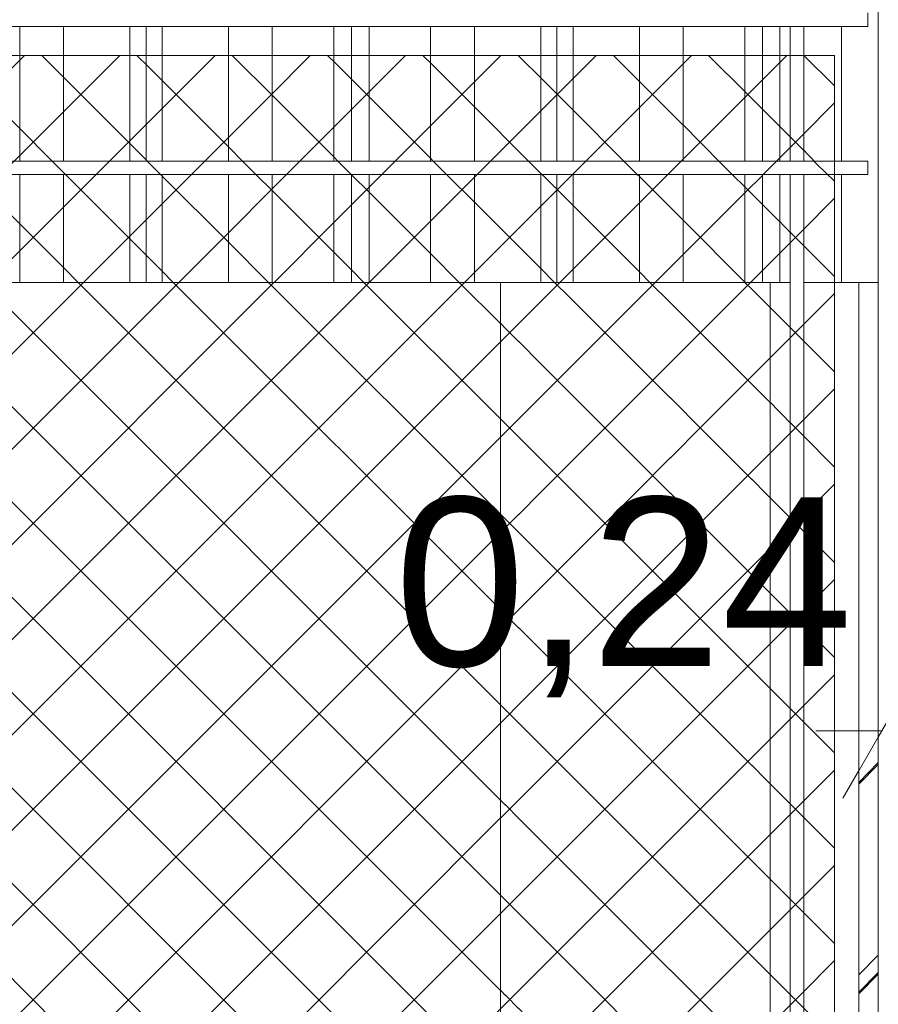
# Model space of a CAD drawing. Header units: millimetres. Extents: x 0 to 1917, y 0 to 847.
# Tile 178 of 230: x 953 to 966, y 698 to 713. Entities that reach past the tile are written whole.
import ezdxf

# ---------------------------------------------------------------- set-up
doc = ezdxf.new("R2010")
doc.units = ezdxf.units.MM
doc.header["$MEASUREMENT"] = 0
doc.set_wipeout_variables(frame=1)
doc.linetypes.add('Wipeout_Contour', pattern=[1000, 0, -1000])
for name, color, linetype in [('Cota.2D', 7, 'Continuous'), ('Interior - Mobiliário', 7, 'Continuous'), ('Linha & Trama.2D', 7, 'Continuous'), ('Parede.ARQ', 7, 'Continuous'), ('Pilar.ARQ', 7, 'Continuous')]:
    doc.layers.add(name, color=color, linetype=linetype)
doc.styles.add('GENERATED_STYLE_1', font='arial.ttf')

msp = doc.modelspace()

# ---------------------------------------------------------------- wipeouts: each hides what was drawn before it
at = {"color": 254, "linetype": 'Wipeout_Contour', "lineweight": 0, "ltscale": 16930.711464}
msp.add_wipeout([(965.648, 712.888), (965.258, 712.888), (965.258, 710.888), (965.648, 710.888), (965.648, 710.688), (965.258, 710.688), (965.258, 709.088), (965.802, 709.088), (965.802, 769.088), (965.908, 769.088), (965.908, 769.961), (965.258, 770.091), (965.258, 713.088), (965.648, 713.088)], dxfattribs=at).dxf.layer = 'Interior - Mobiliário'
at = {"color": 254, "linetype": 'Wipeout_Contour', "lineweight": 0, "ltscale": 4794.812683}
msp.add_wipeout([(964.343, 712.888), (964.343, 710.888), (964.496, 710.888), (964.496, 712.888)], dxfattribs=at).dxf.layer = 'Interior - Mobiliário'
at = {"color": 254, "linetype": 'Wipeout_Contour', "lineweight": 0, "ltscale": 4790.065728}
msp.add_wipeout([(964.343, 709.088), (964.496, 709.088), (964.496, 710.688), (964.343, 710.688)], dxfattribs=at).dxf.layer = 'Interior - Mobiliário'

# ---------------------------------------------------------------- next in the draw order: wipeouts: each hides what was drawn before it
at = {"color": 254, "linetype": 'Wipeout_Contour', "lineweight": 0, "ltscale": 4794.148748}
msp.add_wipeout([(964.083, 712.888), (964.083, 710.888), (964.343, 710.888), (964.343, 712.888)], dxfattribs=at).dxf.layer = 'Interior - Mobiliário'
at = {"color": 254, "linetype": 'Wipeout_Contour', "lineweight": 0, "ltscale": 4796.606898}
msp.add_wipeout([(964.696, 712.888), (964.696, 710.888), (965.258, 710.888), (965.258, 712.888)], dxfattribs=at).dxf.layer = 'Interior - Mobiliário'
at = {"color": 254, "linetype": 'Wipeout_Contour', "lineweight": 0, "ltscale": 4789.401136}
msp.add_wipeout([(964.343, 710.688), (964.083, 710.688), (964.083, 709.088), (964.343, 709.088)], dxfattribs=at).dxf.layer = 'Interior - Mobiliário'
at = {"color": 254, "linetype": 'Wipeout_Contour', "lineweight": 0, "ltscale": 4791.86172}
msp.add_wipeout([(964.696, 709.088), (965.258, 709.088), (965.258, 710.688), (964.696, 710.688)], dxfattribs=at).dxf.layer = 'Interior - Mobiliário'
at = {"color": 254, "linetype": 'Wipeout_Contour', "lineweight": 0, "ltscale": 6033.835893}
msp.add_wipeout([(965.802, 769.088), (965.802, 663.088), (965.803, 705.828), (965.852, 705.828), (965.852, 769.088)], dxfattribs=at).dxf.layer = 'Pilar.ARQ'

# ---------------------------------------------------------------- next in the draw order: wipeouts: each hides what was drawn before it
at = {"color": 254, "linetype": 'Wipeout_Contour', "lineweight": 0, "ltscale": 4793.312118}
msp.add_wipeout([(963.823, 710.888), (964.083, 710.888), (964.083, 712.888), (963.823, 712.888)], dxfattribs=at).dxf.layer = 'Interior - Mobiliário'
at = {"color": 254, "linetype": 'Wipeout_Contour', "lineweight": 0, "ltscale": 4788.563676}
msp.add_wipeout([(964.083, 710.688), (963.823, 710.688), (963.823, 709.088), (964.083, 709.088)], dxfattribs=at).dxf.layer = 'Interior - Mobiliário'

# ---------------------------------------------------------------- next in the draw order: wipeouts: each hides what was drawn before it
at = {"color": 254, "linetype": 'Wipeout_Contour', "lineweight": 0, "ltscale": 4791.421797}
msp.add_wipeout([(962.908, 710.888), (963.823, 710.888), (963.823, 712.888), (962.908, 712.888)], dxfattribs=at).dxf.layer = 'Interior - Mobiliário'
at = {"color": 254, "linetype": 'Wipeout_Contour', "lineweight": 0, "ltscale": 4786.67148}
msp.add_wipeout([(962.908, 709.088), (963.823, 709.088), (963.823, 710.688), (962.908, 710.688)], dxfattribs=at).dxf.layer = 'Interior - Mobiliário'

# ---------------------------------------------------------------- next in the draw order: wipeouts: each hides what was drawn before it
at = {"color": 254, "linetype": 'Wipeout_Contour', "lineweight": 0, "ltscale": 4788.904924}
msp.add_wipeout([(962.258, 712.888), (962.258, 710.888), (962.908, 710.888), (962.908, 712.888)], dxfattribs=at).dxf.layer = 'Interior - Mobiliário'
at = {"color": 254, "linetype": 'Wipeout_Contour', "lineweight": 0, "ltscale": 4784.152109}
msp.add_wipeout([(962.258, 710.688), (962.258, 709.088), (962.908, 709.088), (962.908, 710.688)], dxfattribs=at).dxf.layer = 'Interior - Mobiliário'

# ---------------------------------------------------------------- next in the draw order: wipeouts: each hides what was drawn before it
at = {"color": 254, "linetype": 'Wipeout_Contour', "lineweight": 0, "ltscale": 4786.276148}
msp.add_wipeout([(961.273, 710.888), (962.258, 710.888), (962.258, 712.888), (961.273, 712.888)], dxfattribs=at).dxf.layer = 'Interior - Mobiliário'
at = {"color": 254, "linetype": 'Wipeout_Contour', "lineweight": 0, "ltscale": 4781.520719}
msp.add_wipeout([(961.273, 709.088), (962.258, 709.088), (962.258, 710.688), (961.273, 710.688)], dxfattribs=at).dxf.layer = 'Interior - Mobiliário'

# ---------------------------------------------------------------- next in the draw order: wipeouts: each hides what was drawn before it
at = {"color": 254, "linetype": 'Wipeout_Contour', "lineweight": 0, "ltscale": 4784.307299}
msp.add_wipeout([(961.033, 712.888), (961.033, 710.888), (961.273, 710.888), (961.273, 712.888)], dxfattribs=at).dxf.layer = 'Interior - Mobiliário'
at = {"color": 254, "linetype": 'Wipeout_Contour', "lineweight": 0, "ltscale": 4779.549912}
msp.add_wipeout([(961.033, 709.088), (961.273, 709.088), (961.273, 710.688), (961.033, 710.688)], dxfattribs=at).dxf.layer = 'Interior - Mobiliário'

# ---------------------------------------------------------------- next in the draw order: wipeouts: each hides what was drawn before it
at = {"color": 254, "linetype": 'Wipeout_Contour', "lineweight": 0, "ltscale": 4783.535887}
msp.add_wipeout([(961.033, 712.888), (960.793, 712.888), (960.793, 710.888), (961.033, 710.888)], dxfattribs=at).dxf.layer = 'Interior - Mobiliário'
at = {"color": 254, "linetype": 'Wipeout_Contour', "lineweight": 0, "ltscale": 4778.777732}
msp.add_wipeout([(961.033, 710.688), (960.793, 710.688), (960.793, 709.088), (961.033, 709.088)], dxfattribs=at).dxf.layer = 'Interior - Mobiliário'

# ---------------------------------------------------------------- next in the draw order: wipeouts: each hides what was drawn before it
at = {"color": 254, "linetype": 'Wipeout_Contour', "lineweight": 0, "ltscale": 4781.56733}
msp.add_wipeout([(959.808, 710.888), (960.793, 710.888), (960.793, 712.888), (959.808, 712.888)], dxfattribs=at).dxf.layer = 'Interior - Mobiliário'
at = {"color": 254, "linetype": 'Wipeout_Contour', "lineweight": 0, "ltscale": 4776.807214}
msp.add_wipeout([(959.808, 710.688), (959.808, 709.088), (960.793, 709.088), (960.793, 710.688)], dxfattribs=at).dxf.layer = 'Interior - Mobiliário'

# ---------------------------------------------------------------- next in the draw order: wipeouts: each hides what was drawn before it
at = {"color": 254, "linetype": 'Wipeout_Contour', "lineweight": 0, "ltscale": 4778.940869}
msp.add_wipeout([(959.158, 710.888), (959.808, 710.888), (959.808, 712.888), (959.158, 712.888)], dxfattribs=at).dxf.layer = 'Interior - Mobiliário'
at = {"color": 254, "linetype": 'Wipeout_Contour', "lineweight": 0, "ltscale": 4774.178134}
msp.add_wipeout([(959.808, 710.688), (959.158, 710.688), (959.158, 709.088), (959.808, 709.088)], dxfattribs=at).dxf.layer = 'Interior - Mobiliário'

# ---------------------------------------------------------------- next in the draw order: wipeouts: each hides what was drawn before it
at = {"color": 254, "linetype": 'Wipeout_Contour', "lineweight": 0, "ltscale": 4776.427508}
msp.add_wipeout([(958.243, 710.888), (959.158, 710.888), (959.158, 712.888), (958.243, 712.888)], dxfattribs=at).dxf.layer = 'Interior - Mobiliário'
at = {"color": 254, "linetype": 'Wipeout_Contour', "lineweight": 0, "ltscale": 4771.662265}
msp.add_wipeout([(958.243, 709.088), (959.158, 709.088), (959.158, 710.688), (958.243, 710.688)], dxfattribs=at).dxf.layer = 'Interior - Mobiliário'

# ---------------------------------------------------------------- next in the draw order: wipeouts: each hides what was drawn before it
at = {"color": 254, "linetype": 'Wipeout_Contour', "lineweight": 0, "ltscale": 4774.54114}
msp.add_wipeout([(957.983, 712.888), (957.983, 710.888), (958.243, 710.888), (958.243, 712.888)], dxfattribs=at).dxf.layer = 'Interior - Mobiliário'
at = {"color": 254, "linetype": 'Wipeout_Contour', "lineweight": 0, "ltscale": 4769.774014}
msp.add_wipeout([(958.243, 710.688), (957.983, 710.688), (957.983, 709.088), (958.243, 709.088)], dxfattribs=at).dxf.layer = 'Interior - Mobiliário'

# ---------------------------------------------------------------- next in the draw order: wipeouts: each hides what was drawn before it
at = {"color": 254, "linetype": 'Wipeout_Contour', "lineweight": 0, "ltscale": 4773.706387}
msp.add_wipeout([(957.723, 712.888), (957.723, 710.888), (957.983, 710.888), (957.983, 712.888)], dxfattribs=at).dxf.layer = 'Interior - Mobiliário'
at = {"color": 254, "linetype": 'Wipeout_Contour', "lineweight": 0, "ltscale": 4768.938425}
msp.add_wipeout([(957.723, 709.088), (957.983, 709.088), (957.983, 710.688), (957.723, 710.688)], dxfattribs=at).dxf.layer = 'Interior - Mobiliário'

# ---------------------------------------------------------------- next in the draw order: wipeouts: each hides what was drawn before it
at = {"color": 254, "linetype": 'Wipeout_Contour', "lineweight": 0, "ltscale": 4771.820319}
msp.add_wipeout([(957.723, 712.888), (956.808, 712.888), (956.808, 710.888), (957.723, 710.888)], dxfattribs=at).dxf.layer = 'Interior - Mobiliário'
at = {"color": 254, "linetype": 'Wipeout_Contour', "lineweight": 0, "ltscale": 4767.050472}
msp.add_wipeout([(956.808, 710.688), (956.808, 709.088), (957.723, 709.088), (957.723, 710.688)], dxfattribs=at).dxf.layer = 'Interior - Mobiliário'

# ---------------------------------------------------------------- next in the draw order: wipeouts: each hides what was drawn before it
at = {"color": 254, "linetype": 'Wipeout_Contour', "lineweight": 0, "ltscale": 4769.309114}
msp.add_wipeout([(956.158, 712.888), (956.158, 710.888), (956.808, 710.888), (956.808, 712.888)], dxfattribs=at).dxf.layer = 'Interior - Mobiliário'
at = {"color": 254, "linetype": 'Wipeout_Contour', "lineweight": 0, "ltscale": 4764.536753}
msp.add_wipeout([(956.158, 709.088), (956.808, 709.088), (956.808, 710.688), (956.158, 710.688)], dxfattribs=at).dxf.layer = 'Interior - Mobiliário'

# ---------------------------------------------------------------- next in the draw order: wipeouts: each hides what was drawn before it
at = {"color": 254, "linetype": 'Wipeout_Contour', "lineweight": 0, "ltscale": 4766.686271}
msp.add_wipeout([(955.173, 710.888), (956.158, 710.888), (956.158, 712.888), (955.173, 712.888)], dxfattribs=at).dxf.layer = 'Interior - Mobiliário'
at = {"color": 254, "linetype": 'Wipeout_Contour', "lineweight": 0, "ltscale": 4761.911281}
msp.add_wipeout([(955.173, 709.088), (956.158, 709.088), (956.158, 710.688), (955.173, 710.688)], dxfattribs=at).dxf.layer = 'Interior - Mobiliário'

# ---------------------------------------------------------------- next in the draw order: wipeouts: each hides what was drawn before it
at = {"color": 254, "linetype": 'Wipeout_Contour', "lineweight": 0, "ltscale": 4764.721871}
msp.add_wipeout([(954.933, 710.888), (955.173, 710.888), (955.173, 712.888), (954.933, 712.888)], dxfattribs=at).dxf.layer = 'Interior - Mobiliário'
at = {"color": 254, "linetype": 'Wipeout_Contour', "lineweight": 0, "ltscale": 4759.944912}
msp.add_wipeout([(954.933, 710.688), (954.933, 709.088), (955.173, 709.088), (955.173, 710.688)], dxfattribs=at).dxf.layer = 'Interior - Mobiliário'

# ---------------------------------------------------------------- next in the draw order: wipeouts: each hides what was drawn before it
at = {"color": 254, "linetype": 'Wipeout_Contour', "lineweight": 0, "ltscale": 4763.952207}
msp.add_wipeout([(954.693, 712.888), (954.693, 710.888), (954.933, 710.888), (954.933, 712.888)], dxfattribs=at).dxf.layer = 'Interior - Mobiliário'
at = {"color": 254, "linetype": 'Wipeout_Contour', "lineweight": 0, "ltscale": 4759.174475}
msp.add_wipeout([(954.693, 710.688), (954.693, 709.088), (954.933, 709.088), (954.933, 710.688)], dxfattribs=at).dxf.layer = 'Interior - Mobiliário'

# ---------------------------------------------------------------- next in the draw order: wipeouts: each hides what was drawn before it
at = {"color": 254, "linetype": 'Wipeout_Contour', "lineweight": 0, "ltscale": 4761.988107}
msp.add_wipeout([(953.708, 710.888), (954.693, 710.888), (954.693, 712.888), (953.708, 712.888)], dxfattribs=at).dxf.layer = 'Interior - Mobiliário'
at = {"color": 254, "linetype": 'Wipeout_Contour', "lineweight": 0, "ltscale": 4757.208403}
msp.add_wipeout([(953.708, 709.088), (954.693, 709.088), (954.693, 710.688), (953.708, 710.688)], dxfattribs=at).dxf.layer = 'Interior - Mobiliário'

# ---------------------------------------------------------------- next in the draw order: wipeouts: each hides what was drawn before it
at = {"color": 254, "linetype": 'Wipeout_Contour', "lineweight": 0, "ltscale": 4759.367608}
msp.add_wipeout([(953.058, 710.888), (953.708, 710.888), (953.708, 712.888), (953.058, 712.888)], dxfattribs=at).dxf.layer = 'Interior - Mobiliário'
at = {"color": 254, "linetype": 'Wipeout_Contour', "lineweight": 0, "ltscale": 4754.585269}
msp.add_wipeout([(953.708, 710.688), (953.058, 710.688), (953.058, 709.088), (953.708, 709.088)], dxfattribs=at).dxf.layer = 'Interior - Mobiliário'

# ---------------------------------------------------------------- next in the draw order: wipeouts: each hides what was drawn before it
at = {"color": 254, "linetype": 'Wipeout_Contour', "lineweight": 0, "ltscale": 4608.03968}
msp.add_wipeout([(842.499, 713.088), (842.499, 712.888), (965.648, 712.888), (965.648, 713.088)], dxfattribs=at).dxf.layer = 'Interior - Mobiliário'
at = {"color": 254, "linetype": 'Wipeout_Contour', "lineweight": 0, "ltscale": 4602.588903}
msp.add_wipeout([(842.499, 710.888), (842.499, 710.688), (965.648, 710.688), (965.648, 710.888)], dxfattribs=at).dxf.layer = 'Interior - Mobiliário'
at = {"color": 254, "linetype": 'Wipeout_Contour', "lineweight": 0, "ltscale": 4725.977077}
msp.add_wipeout([(944.522, 709.088), (944.522, 689.288), (960.197, 689.288), (960.197, 709.088)], dxfattribs=at).dxf.layer = 'Parede.ARQ'

# ---------------------------------------------------------------- next in the draw order: linework, layer by layer
at = {"layer": 'Interior - Mobiliário', "color": 124, "linetype": 'Continuous', "lineweight": 0}
for p, q in [((965.648, 712.888), (965.648, 713.088)), ((965.648, 710.688), (965.648, 710.888))]:
    msp.add_line(p, q, dxfattribs=at)
at = {"layer": 'Interior - Mobiliário', "color": 102, "linetype": 'Continuous', "lineweight": 0}
for p, q in [((953.058, 710.888), (953.058, 712.888)), ((953.708, 710.888), (953.708, 712.888)), ((954.693, 710.888), (954.693, 712.888)), ((954.933, 710.888), (954.933, 712.888)), ((955.173, 710.888), (955.173, 712.888)), ((956.158, 710.888), (956.158, 712.888)), ((956.808, 710.888), (956.808, 712.888)), ((957.723, 710.888), (957.723, 712.888)), ((957.983, 710.888), (957.983, 712.888)), ((958.243, 710.888), (958.243, 712.888)), ((959.158, 710.888), (959.158, 712.888)), ((959.808, 710.888), (959.808, 712.888)), ((960.793, 710.888), (960.793, 712.888)), ((961.033, 710.888), (961.033, 712.888)), ((961.273, 710.888), (961.273, 712.888)), ((962.258, 710.888), (962.258, 712.888)), ((962.908, 710.888), (962.908, 712.888)), ((963.823, 710.888), (963.823, 712.888)), ((964.083, 710.888), (964.083, 712.888)), ((964.343, 710.888), (964.343, 712.888)), ((965.258, 710.888), (965.258, 712.888)), ((953.058, 709.088), (953.058, 710.688)), ((953.708, 709.088), (953.708, 710.688)), ((954.693, 709.088), (954.693, 710.688)), ((954.933, 709.088), (954.933, 710.688)), ((955.173, 709.088), (955.173, 710.688)), ((956.158, 709.088), (956.158, 710.688)), ((956.808, 709.088), (956.808, 710.688)), ((957.723, 709.088), (957.723, 710.688)), ((957.983, 709.088), (957.983, 710.688)), ((958.243, 709.088), (958.243, 710.688)), ((959.158, 709.088), (959.158, 710.688)), ((959.808, 709.088), (959.808, 710.688)), ((953.058, 709.088), (952.143, 709.088)), ((953.708, 709.088), (953.058, 709.088)), ((954.693, 709.088), (953.708, 709.088)), ((954.933, 709.088), (954.693, 709.088)), ((955.173, 709.088), (954.933, 709.088)), ((956.158, 709.088), (955.173, 709.088)), ((956.808, 709.088), (956.158, 709.088)), ((957.723, 709.088), (956.808, 709.088)), ((957.983, 709.088), (957.723, 709.088)), ((958.243, 709.088), (957.983, 709.088)), ((959.158, 709.088), (958.243, 709.088)), ((959.808, 709.088), (959.158, 709.088))]:
    msp.add_line(p, q, dxfattribs=at)

# ---------------------------------------------------------------- next in the draw order: wipeouts: each hides what was drawn before it
at = {"color": 254, "linetype": 'Wipeout_Contour', "lineweight": 0, "ltscale": 4795.380062}
msp.add_wipeout([(964.496, 710.888), (964.696, 710.888), (964.696, 712.888), (964.496, 712.888)], dxfattribs=at).dxf.layer = 'Interior - Mobiliário'
at = {"color": 254, "linetype": 'Wipeout_Contour', "lineweight": 0, "ltscale": 4767.385529}
msp.add_wipeout([(964.496, 689.288), (964.696, 689.288), (964.696, 710.688), (964.496, 710.688)], dxfattribs=at).dxf.layer = 'Interior - Mobiliário'

# ---------------------------------------------------------------- next in the draw order: linework, layer by layer
at = {"layer": 'Interior - Mobiliário', "color": 124, "linetype": 'Continuous', "lineweight": 0}
for p, q in [((842.499, 712.888), (965.648, 712.888)), ((964.496, 710.888), (964.496, 712.888)), ((964.696, 710.888), (964.696, 712.888)), ((842.499, 710.888), (965.648, 710.888)), ((842.499, 710.688), (965.648, 710.688))]:
    msp.add_line(p, q, dxfattribs=at)
at = {"layer": 'Linha & Trama.2D', "color": 8, "linetype": 'Continuous', "lineweight": 0}
msp.add_line((875.873, 712.458), (965.151, 712.458), dxfattribs=at)

# ---------------------------------------------------------------- next in the draw order: wipeouts: each hides what was drawn before it
at = {"color": 254, "linetype": 'Wipeout_Contour', "lineweight": 0, "ltscale": 4764.681894}
msp.add_wipeout([(964.197, 689.288), (964.496, 689.288), (964.496, 709.088), (964.197, 709.088)], dxfattribs=at).dxf.layer = 'Parede.ARQ'
at = {"color": 254, "linetype": 'Wipeout_Contour', "lineweight": 0, "ltscale": 4767.133919}
msp.add_wipeout([(964.696, 709.088), (964.696, 689.288), (965.511, 689.288), (965.511, 709.088)], dxfattribs=at).dxf.layer = 'Parede.ARQ'

# ---------------------------------------------------------------- next in the draw order: linework, layer by layer
at = {"layer": 'Interior - Mobiliário', "color": 102, "linetype": 'Continuous', "lineweight": 0}
for p, q in [((964.343, 709.088), (964.343, 710.688)), ((965.258, 709.088), (965.258, 710.688)), ((964.496, 709.088), (964.343, 709.088)), ((965.258, 709.088), (964.696, 709.088))]:
    msp.add_line(p, q, dxfattribs=at)
at = {"layer": 'Interior - Mobiliário', "color": 124, "linetype": 'Continuous', "lineweight": 0}
for p, q in [((964.496, 689.288), (964.496, 710.688)), ((964.696, 689.288), (964.696, 710.688))]:
    msp.add_line(p, q, dxfattribs=at)
at = {"layer": 'Linha & Trama.2D', "color": 8, "linetype": 'Continuous', "lineweight": 0}
msp.add_line((965.151, 712.458), (965.151, 687.499), dxfattribs=at)

# ---------------------------------------------------------------- next in the draw order: wipeouts: each hides what was drawn before it
at = {"color": 254, "linetype": 'Wipeout_Contour', "lineweight": 0, "ltscale": 4783.596945}
msp.add_wipeout([(965.511, 709.088), (965.511, 701.667), (965.802, 701.962), (965.802, 709.088)], dxfattribs=at).dxf.layer = 'Parede.ARQ'
at = {"color": 254, "linetype": 'Wipeout_Contour', "lineweight": 0, "ltscale": 4767.991179}
msp.add_wipeout([(965.511, 698.556), (965.802, 698.85), (965.802, 699.107), (965.511, 698.813)], dxfattribs=at).dxf.layer = 'Parede.ARQ'
at = {"color": 254, "linetype": 'Wipeout_Contour', "lineweight": 0, "ltscale": 4764.088018}
msp.add_wipeout([(964.129, 709.088), (964.129, 689.288), (964.197, 689.288), (964.197, 709.088)], dxfattribs=at).dxf.layer = 'Pilar.ARQ'

# ---------------------------------------------------------------- next in the draw order: linework, layer by layer
at = {"layer": 'Cota.2D', "color": 7, "linetype": 'Continuous', "lineweight": 0}
msp.add_line((964.874, 702.433), (965.852, 702.433), dxfattribs=at)
at = {"layer": 'Interior - Mobiliário', "color": 102, "linetype": 'Continuous', "lineweight": 0}
msp.add_line((965.802, 709.088), (965.258, 709.088), dxfattribs=at)

# ---------------------------------------------------------------- next in the draw order: wipeouts: each hides what was drawn before it
at = {"color": 254, "linetype": 'Wipeout_Contour', "lineweight": 0, "ltscale": 4774.96577}
msp.add_wipeout([(965.511, 701.641), (965.802, 701.936), (965.802, 701.962), (965.511, 701.667)], dxfattribs=at).dxf.layer = 'Parede.ARQ'
at = {"color": 254, "linetype": 'Wipeout_Contour', "lineweight": 0, "ltscale": 4767.659925}
msp.add_wipeout([(965.511, 698.53), (965.802, 698.825), (965.802, 698.85), (965.511, 698.556)], dxfattribs=at).dxf.layer = 'Parede.ARQ'
at = {"color": 254, "linetype": 'Wipeout_Contour', "lineweight": 0, "ltscale": 5960.503606}
msp.add_wipeout([(963.929, 689.288), (964.129, 689.288), (964.129, 709.088), (964.083, 709.088), (963.929, 709.088)], dxfattribs=at).dxf.layer = 'Pilar.ARQ'

# ---------------------------------------------------------------- next in the draw order: linework, layer by layer
at = {"layer": 'Interior - Mobiliário', "color": 102, "linetype": 'Continuous', "lineweight": 0}
for p, q in [((964.083, 709.088), (964.083, 710.688)), ((964.343, 709.088), (964.083, 709.088))]:
    msp.add_line(p, q, dxfattribs=at)
at = {"layer": 'Pilar.ARQ', "color": 20, "linetype": 'Continuous', "lineweight": 0}
msp.add_line((964.197, 689.288), (964.197, 709.088), dxfattribs=at)

# ---------------------------------------------------------------- next in the draw order: wipeouts: each hides what was drawn before it
at = {"color": 254, "linetype": 'Wipeout_Contour', "lineweight": 0, "ltscale": 4764.316551}
msp.add_wipeout([(965.511, 695.702), (965.802, 695.996), (965.802, 698.825), (965.511, 698.53)], dxfattribs=at).dxf.layer = 'Parede.ARQ'
at = {"color": 254, "linetype": 'Wipeout_Contour', "lineweight": 0, "ltscale": 5959.446742}
msp.add_wipeout([(963.877, 709.088), (963.611, 709.088), (963.611, 689.288), (963.929, 689.288), (963.929, 709.088)], dxfattribs=at).dxf.layer = 'Pilar.ARQ'

# ---------------------------------------------------------------- next in the draw order: linework, layer by layer
at = {"layer": 'Interior - Mobiliário', "color": 102, "linetype": 'Continuous', "lineweight": 0}
for p, q in [((963.823, 709.088), (963.823, 710.688)), ((964.083, 709.088), (963.823, 709.088))]:
    msp.add_line(p, q, dxfattribs=at)

# ---------------------------------------------------------------- next in the draw order: wipeouts: each hides what was drawn before it
at = {"color": 254, "linetype": 'Wipeout_Contour', "lineweight": 0, "ltscale": 4771.612617}
msp.add_wipeout([(965.511, 698.813), (965.802, 699.107), (965.802, 701.936), (965.511, 701.641)], dxfattribs=at).dxf.layer = 'Parede.ARQ'
at = {"color": 254, "linetype": 'Wipeout_Contour', "lineweight": 0, "ltscale": 4761.631043}
msp.add_wipeout([(963.197, 709.088), (963.197, 689.288), (963.611, 689.288), (963.611, 709.088)], dxfattribs=at).dxf.layer = 'Pilar.ARQ'

# ---------------------------------------------------------------- next in the draw order: linework, layer by layer
at = {"layer": 'Cota.2D', "color": 7, "linetype": 'Continuous', "lineweight": 0}
msp.add_line((966.429, 703.433), (965.274, 701.433), dxfattribs=at)
at = {"layer": 'Parede.ARQ', "color": 30, "linetype": 'Continuous', "lineweight": 0}
for p, q in [((965.511, 709.088), (965.511, 689.288)), ((965.802, 701.962), (965.511, 701.667)), ((965.802, 701.936), (965.511, 701.641)), ((965.511, 698.813), (965.802, 699.107)), ((965.802, 698.85), (965.511, 698.556)), ((965.802, 698.825), (965.511, 698.53))]:
    msp.add_line(p, q, dxfattribs=at)
at = {"layer": 'Pilar.ARQ', "color": 20, "linetype": 'Continuous', "lineweight": 0}
msp.add_line((965.802, 663.088), (965.802, 769.088), dxfattribs=at)

# ---------------------------------------------------------------- next in the draw order: wipeouts: each hides what was drawn before it
at = {"color": 254, "linetype": 'Wipeout_Contour', "lineweight": 0, "ltscale": 5956.381076}
msp.add_wipeout([(962.908, 709.088), (962.715, 709.088), (962.715, 689.288), (963.197, 689.288), (963.197, 709.088)], dxfattribs=at).dxf.layer = 'Pilar.ARQ'

# ---------------------------------------------------------------- next in the draw order: linework, layer by layer
at = {"layer": 'Interior - Mobiliário', "color": 102, "linetype": 'Continuous', "lineweight": 0}
for p, q in [((962.908, 709.088), (962.908, 710.688)), ((963.823, 709.088), (962.908, 709.088))]:
    msp.add_line(p, q, dxfattribs=at)

# ---------------------------------------------------------------- next in the draw order: wipeouts: each hides what was drawn before it
at = {"color": 254, "linetype": 'Wipeout_Contour', "lineweight": 0, "ltscale": 5954.208883}
msp.add_wipeout([(962.197, 709.088), (962.197, 689.288), (962.715, 689.288), (962.715, 709.088), (962.603, 709.088)], dxfattribs=at).dxf.layer = 'Pilar.ARQ'

# ---------------------------------------------------------------- next in the draw order: wipeouts: each hides what was drawn before it
at = {"color": 254, "linetype": 'Wipeout_Contour', "lineweight": 0, "ltscale": 4756.886616}
msp.add_wipeout([(961.679, 709.088), (961.679, 689.288), (962.197, 689.288), (962.197, 709.088)], dxfattribs=at).dxf.layer = 'Pilar.ARQ'

# ---------------------------------------------------------------- next in the draw order: linework, layer by layer
at = {"layer": 'Interior - Mobiliário', "color": 102, "linetype": 'Continuous', "lineweight": 0}
for p, q in [((962.258, 709.088), (962.258, 710.688)), ((962.908, 709.088), (962.258, 709.088))]:
    msp.add_line(p, q, dxfattribs=at)

# ---------------------------------------------------------------- next in the draw order: wipeouts: each hides what was drawn before it
at = {"color": 254, "linetype": 'Wipeout_Contour', "lineweight": 0, "ltscale": 5950.35006}
msp.add_wipeout([(961.273, 709.088), (961.197, 709.088), (961.197, 689.288), (961.679, 689.288), (961.679, 709.088)], dxfattribs=at).dxf.layer = 'Pilar.ARQ'

# ---------------------------------------------------------------- next in the draw order: linework, layer by layer
at = {"layer": 'Interior - Mobiliário', "color": 102, "linetype": 'Continuous', "lineweight": 0}
for p, q in [((961.273, 709.088), (961.273, 710.688)), ((962.258, 709.088), (961.273, 709.088))]:
    msp.add_line(p, q, dxfattribs=at)

# ---------------------------------------------------------------- next in the draw order: wipeouts: each hides what was drawn before it
at = {"color": 254, "linetype": 'Wipeout_Contour', "lineweight": 0, "ltscale": 5948.347612}
msp.add_wipeout([(960.783, 709.088), (960.783, 689.288), (961.197, 689.288), (961.197, 709.088), (961.033, 709.088)], dxfattribs=at).dxf.layer = 'Pilar.ARQ'

# ---------------------------------------------------------------- next in the draw order: linework, layer by layer
at = {"layer": 'Interior - Mobiliário', "color": 102, "linetype": 'Continuous', "lineweight": 0}
for p, q in [((961.033, 709.088), (961.033, 710.688)), ((961.273, 709.088), (961.033, 709.088))]:
    msp.add_line(p, q, dxfattribs=at)

# ---------------------------------------------------------------- next in the draw order: wipeouts: each hides what was drawn before it
at = {"color": 254, "linetype": 'Wipeout_Contour', "lineweight": 0, "ltscale": 4752.63508}
msp.add_wipeout([(960.465, 709.088), (960.465, 689.288), (960.783, 689.288), (960.783, 709.088)], dxfattribs=at).dxf.layer = 'Pilar.ARQ'

# ---------------------------------------------------------------- next in the draw order: linework, layer by layer
at = {"layer": 'Interior - Mobiliário', "color": 102, "linetype": 'Continuous', "lineweight": 0}
for p, q in [((960.793, 709.088), (960.793, 710.688)), ((961.033, 709.088), (960.793, 709.088))]:
    msp.add_line(p, q, dxfattribs=at)

# ---------------------------------------------------------------- next in the draw order: wipeouts: each hides what was drawn before it
at = {"color": 254, "linetype": 'Wipeout_Contour', "lineweight": 0, "ltscale": 4751.798119}
msp.add_wipeout([(960.265, 709.088), (960.265, 689.288), (960.465, 689.288), (960.465, 709.088)], dxfattribs=at).dxf.layer = 'Pilar.ARQ'

# ---------------------------------------------------------------- next in the draw order: wipeouts: each hides what was drawn before it
at = {"color": 254, "linetype": 'Wipeout_Contour', "lineweight": 0, "ltscale": 4751.364934}
msp.add_wipeout([(960.197, 709.088), (960.197, 689.288), (960.265, 689.288), (960.265, 709.088)], dxfattribs=at).dxf.layer = 'Pilar.ARQ'

# ---------------------------------------------------------------- next in the draw order: hatches: boundary and pattern name
at = {"layer": 'Linha & Trama.2D', "linetype": 'Continuous', "lineweight": 0}
h = msp.add_hatch(dxfattribs=at)
h.set_pattern_fill('GRELHA_5X5_DIAGONAL_0002', color=30, style=0, pattern_type=2)
h.set_pattern_definition([(45, (640.7151, 663.0876), (-0.7071068, 0.7071068), []), (135, (640.7151, 663.0876), (0.7071068, 0.7071068), [])])
h.paths.add_polyline_path([(842.893, 712.458), (842.893, 705.062), (874.044, 705.062), (874.044, 687.499), (894.519, 687.499), (965.151, 687.499), (965.151, 712.458), (875.873, 712.458)])
h.paths.add_polyline_path([(896.444, 689.37), (896.827, 689.665), (897.145, 689.797)], flags=0)
h.paths.add_polyline_path([(897.255, 690.08), (897.283, 690.287), (897.323, 690.257), (897.305, 689.863)], flags=0)
h.paths.add_polyline_path([(897.323, 690.257), (897.307, 690.756), (897.346, 690.742)], flags=0)

# ---------------------------------------------------------------- next in the draw order: linework, layer by layer
at = {"layer": 'Interior - Mobiliário', "color": 102, "linetype": 'Continuous', "lineweight": 0}
msp.add_line((960.793, 709.088), (959.808, 709.088), dxfattribs=at)
at = {"layer": 'Pilar.ARQ', "color": 20, "linetype": 'Continuous', "lineweight": 0}
msp.add_line((960.197, 689.288), (960.197, 709.088), dxfattribs=at)

# ---------------------------------------------------------------- next in the draw order: texts
at = {"layer": 'Cota.2D', "color": 7, "linetype": 'Continuous', "lineweight": 0, "insert": (958.622, 702.933), "char_height": 2.5, "width": 6.65145, "attachment_point": 7, "style": 'GENERATED_STYLE_1'}
msp.add_mtext('\\A1;0,24', dxfattribs=at)

doc.saveas('drawing.dxf')
